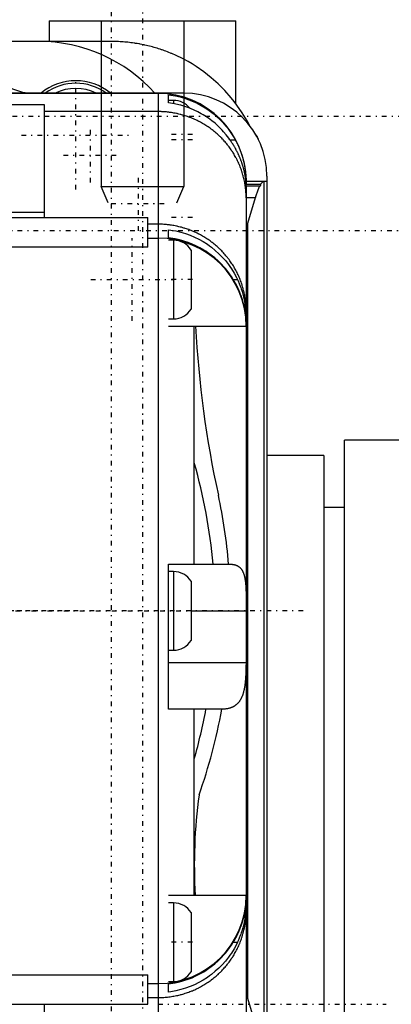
# Model space of a CAD drawing. Extents: x -128 to 128, y -5 to 816.
# Tile 9 of 11: x 33 to 69, y 642 to 737. Entities that reach past the tile are written whole.
import ezdxf

# ---------------------------------------------------------------- set-up
doc = ezdxf.new("R2010")
doc.units = 0
doc.linetypes.add('CENTER', pattern=[1.5, 0.45, -0.5, 0.05, -0.5])
for name, color, linetype in [('AM_0', 7, 'CONTINUOUS'), ('AM_10', 7, 'CONTINUOUS'), ('AM_7', 7, 'CENTER')]:
    doc.layers.add(name, color=color, linetype=linetype)

msp = doc.modelspace()

# ---------------------------------------------------------------- linework, layer by layer
at = {"layer": 'AM_0', "color": 7, "linetype": 'CONTINUOUS'}
for p, q in [((36, 737), (36, 735)), ((36, 737), (54, 737)), ((54, 729), (54, 737)), ((42, 735), (29.5, 735)), ((49, 730), (27.986, 730)), ((46.5, 729.986), (27.986, 729.986)), ((35, 730.025), (35, 730)), ((46.5, 729.986), (46.5, 630.014)), ((47.5, 729.065), (47.5, 729.847)), ((22.179, 728.913), (35.5, 728.913)), ((35.5, 728.913), (35.5, 718)), ((48, 729.3), (47.5, 729.3)), ((48, 729.3), (48, 728.992)), ((46.5, 728.223), (35.5, 728.223)), ((53.44, 725.5), (53.947, 725.5)), ((57, 722), (57, 638)), ((57, 721.486), (55, 721.486)), ((55, 721.486), (55, 721.202)), ((55, 721.202), (56.394, 721.202)), ((55, 721.032), (55, 680.824)), ((56.296, 721.032), (55, 721.032)), ((56.696, 721.476), (56.696, 638.524)), ((57, 721.476), (56.696, 721.476)), ((55.874, 719.878), (55, 719.878)), ((55.874, 719.878), (55.137, 717.414)), ((55.875, 719.846), (55.874, 719.878)), ((22.179, 718.524), (35.5, 718.524)), ((31, 718), (45.5, 718)), ((45.5, 715.139), (45.5, 718)), ((46.5, 717.346), (45.5, 717.346)), ((55.137, 717.414), (55.137, 642.586)), ((47.5, 716.029), (47.5, 716.815)), ((45.5, 716), (46.5, 716)), ((48, 715.8), (47.5, 715.8)), ((48, 715.8), (48, 708.2)), ((45.5, 715.139), (31, 715.139)), ((49.7, 714.854), (49.7, 709.146)), ((53.763, 712), (54.169, 712)), ((47.5, 708.2), (48, 708.2)), ((47.5, 707.5), (55, 707.5)), ((50, 684.5), (50, 707.5)), ((92, 696.5), (64.5, 696.5)), ((64.5, 583.5), (64.5, 696.5)), ((62.5, 695), (57, 695)), ((62.5, 695), (62.5, 585)), ((64.5, 690), (62.5, 690)), ((47.5, 684.5), (53.505, 684.5)), ((47.5, 670.5), (47.5, 684.5)), ((48, 683.8), (47.5, 683.8)), ((48, 683.8), (48, 676.2)), ((49.7, 682.854), (49.7, 677.146)), ((49.7, 680), (55, 680)), ((55, 680.232), (54.988, 675)), ((55, 680), (55, 638.968)), ((47.5, 676.2), (48, 676.2)), ((47.5, 675), (54.988, 675)), ((52.638, 670.5), (47.5, 670.5)), ((50, 652.5), (50, 670.5)), ((55, 652.5), (47.5, 652.5)), ((48, 651.8), (47.5, 651.8)), ((48, 651.8), (48, 644.2)), ((49.7, 650.854), (49.7, 645.146)), ((53.763, 648), (54.169, 648)), ((31, 644.861), (45.5, 644.861)), ((45.5, 642), (45.5, 644.861)), ((45.5, 644), (46.5, 644)), ((47.5, 644.2), (48, 644.2)), ((47.5, 643.185), (47.5, 643.971)), ((31, 642), (45.5, 642)), ((35.5, 642), (35.5, 631.087)), ((45.5, 642.654), (46.5, 642.654)), ((55.137, 642.586), (55.874, 640.122))]:
    msp.add_line(p, q, dxfattribs=at)
for points in [[(55.309, 726.919, 0), (55.093, 727.32, 0), (54.625, 728.099, 0), (54.111, 728.85, 0), (53.838, 729.213, 0), (53.553, 729.567, 0), (52.952, 730.25, 0), (52.311, 730.894, 0), (51.632, 731.499, 0), (50.917, 732.062, 0), (50.17, 732.58, 0), (49.785, 732.822, 0), (49.393, 733.052, 0), (48.927, 733.305, 0), (48.792, 733.374, 0), (48.656, 733.442, 0), (48.588, 733.476, 0), (48.52, 733.509, 0), (48.383, 733.574, 0), (48.246, 733.638, 0), (48.108, 733.7, 0), (47.969, 733.761, 0), (47.83, 733.821, 0), (47.76, 733.85, 0), (47.69, 733.879, 0), (47.549, 733.936, 0), (47.408, 733.991, 0), (47.266, 734.045, 0), (47.124, 734.098, 0), (46.981, 734.149, 0), (46.91, 734.174, 0), (46.838, 734.198, 0), (46.694, 734.246, 0), (46.55, 734.293, 0), (46.406, 734.338, 0), (46.26, 734.382, 0), (46.115, 734.425, 0), (46.042, 734.445, 0), (45.969, 734.465, 0), (45.823, 734.505, 0), (45.676, 734.543, 0), (45.529, 734.579, 0), (45.381, 734.614, 0), (45.233, 734.647, 0), (45.159, 734.664, 0), (45.085, 734.679, 0), (44.937, 734.71, 0), (44.788, 734.739, 0), (44.713, 734.753, 0), (44.639, 734.766, 0), (44.489, 734.792, 0), (44.34, 734.816, 0), (44.265, 734.828, 0), (44.19, 734.839, 0), (44.04, 734.861, 0), (43.89, 734.88, 0), (43.739, 734.899, 0), (43.589, 734.916, 0), (43.438, 734.931, 0), (43.362, 734.938, 0), (43.287, 734.945, 0), (43.136, 734.957, 0), (42.985, 734.968, 0), (42.833, 734.977, 0), (42.682, 734.984, 0), (42.53, 734.991, 0), (42.455, 734.993, 0), (42.379, 734.995, 0), (42.227, 734.998, 0), (42.076, 735, 0), (42, 735, 0)], [(47.5, 729.847, 0), (47.726, 729.817, 0), (48.178, 729.739, 0), (48.624, 729.636, 0), (48.844, 729.576, 0), (49.06, 729.511, 0), (49.477, 729.367, 0), (49.873, 729.208, 0), (50.269, 729.024, 0), (50.666, 728.814, 0), (51.058, 728.58, 0), (51.25, 728.454, 0), (51.439, 728.323, 0), (51.803, 728.048, 0), (52.145, 727.759, 0), (52.461, 727.463, 0), (52.759, 727.155, 0), (53.05, 726.82, 0), (53.192, 726.644, 0), (53.33, 726.463, 0), (53.593, 726.087, 0), (53.835, 725.698, 0), (53.947, 725.5, 0)], [(53.44, 725.5, 0), (53.321, 725.665, 0), (53.075, 725.983, 0), (52.819, 726.284, 0), (52.689, 726.427, 0), (52.557, 726.565, 0), (52.287, 726.83, 0), (51.996, 727.091, 0), (51.686, 727.343, 0), (51.361, 727.584, 0), (51.022, 727.81, 0), (50.85, 727.917, 0), (50.675, 728.019, 0), (50.324, 728.208, 0), (49.973, 728.376, 0), (49.626, 728.524, 0), (49.264, 728.659, 0), (48.887, 728.78, 0), (48.694, 728.834, 0), (48.498, 728.885, 0), (48.1, 728.972, 0), (47.7, 729.039, 0), (47.5, 729.065, 0)], [(55, 719.878, 0), (55, 719.939, 0), (54.998, 720.06, 0), (54.994, 720.182, 0), (54.992, 720.242, 0), (54.989, 720.303, 0), (54.982, 720.424, 0), (54.973, 720.545, 0), (54.962, 720.666, 0), (54.949, 720.787, 0), (54.935, 720.907, 0), (54.927, 720.967, 0), (54.919, 721.028, 0), (54.901, 721.148, 0), (54.881, 721.268, 0), (54.86, 721.387, 0), (54.837, 721.506, 0), (54.812, 721.625, 0), (54.799, 721.684, 0), (54.785, 721.744, 0), (54.756, 721.862, 0), (54.726, 721.979, 0), (54.71, 722.038, 0), (54.694, 722.097, 0), (54.66, 722.213, 0), (54.625, 722.33, 0), (54.607, 722.388, 0), (54.588, 722.445, 0), (54.549, 722.561, 0), (54.508, 722.675, 0), (54.466, 722.789, 0), (54.422, 722.903, 0), (54.376, 723.016, 0), (54.353, 723.072, 0), (54.329, 723.128, 0), (54.28, 723.239, 0), (54.23, 723.35, 0), (54.177, 723.46, 0), (54.123, 723.569, 0), (54.068, 723.678, 0), (54.04, 723.732, 0), (54.011, 723.785, 0), (53.952, 723.892, 0), (53.892, 723.998, 0), (53.83, 724.103, 0), (53.767, 724.208, 0), (53.702, 724.311, 0), (53.669, 724.362, 0), (53.635, 724.413, 0), (53.567, 724.515, 0), (53.498, 724.615, 0), (53.427, 724.714, 0), (53.355, 724.813, 0), (53.281, 724.91, 0), (53.244, 724.958, 0), (53.206, 725.007, 0), (53.129, 725.102, 0), (53.051, 725.196, 0), (52.971, 725.289, 0), (52.891, 725.381, 0), (52.808, 725.471, 0), (52.767, 725.516, 0), (52.725, 725.561, 0), (52.64, 725.649, 0), (52.554, 725.736, 0), (52.51, 725.779, 0), (52.467, 725.822, 0), (52.378, 725.907, 0), (52.288, 725.99, 0), (52.243, 726.031, 0), (52.197, 726.072, 0), (52.104, 726.153, 0), (52.011, 726.232, 0), (51.916, 726.31, 0), (51.82, 726.387, 0), (51.723, 726.462, 0), (51.674, 726.499, 0), (51.625, 726.536, 0), (51.526, 726.608, 0), (51.426, 726.679, 0), (51.325, 726.749, 0), (51.222, 726.817, 0), (51.119, 726.884, 0), (51.067, 726.917, 0), (51.015, 726.949, 0), (50.91, 727.013, 0), (50.803, 727.075, 0), (50.696, 727.136, 0), (50.588, 727.195, 0), (50.48, 727.252, 0), (50.425, 727.281, 0), (50.37, 727.308, 0), (50.259, 727.363, 0), (50.148, 727.416, 0), (50.036, 727.467, 0), (49.923, 727.517, 0), (49.81, 727.565, 0), (49.753, 727.588, 0), (49.696, 727.611, 0), (49.581, 727.656, 0), (49.465, 727.699, 0), (49.349, 727.741, 0), (49.232, 727.781, 0), (49.115, 727.819, 0), (49.056, 727.837, 0), (48.997, 727.855, 0), (48.879, 727.89, 0), (48.76, 727.923, 0), (48.7, 727.939, 0), (48.64, 727.955, 0), (48.52, 727.984, 0), (48.4, 728.012, 0), (48.34, 728.026, 0), (48.279, 728.039, 0), (48.158, 728.063, 0), (48.037, 728.086, 0), (47.915, 728.107, 0), (47.793, 728.126, 0), (47.671, 728.144, 0), (47.609, 728.152, 0), (47.548, 728.16, 0), (47.425, 728.174, 0), (47.302, 728.186, 0), (47.179, 728.197, 0), (47.056, 728.206, 0), (46.933, 728.213, 0), (46.871, 728.216, 0), (46.809, 728.218, 0), (46.685, 728.222, 0), (46.562, 728.223, 0), (46.5, 728.223, 0)], [(55.928, 726, 0), (55.968, 725.929, 0), (56.047, 725.788, 0), (56.121, 725.645, 0), (56.157, 725.574, 0)], [(55, 721.032, 0), (55, 721.036, 0), (55, 721.045, 0), (55, 721.054, 0), (55, 721.059, 0), (55, 721.064, 0), (55, 721.076, 0), (55, 721.088, 0), (54.999, 721.1, 0), (54.999, 721.114, 0), (54.999, 721.129, 0), (54.998, 721.136, 0), (54.998, 721.144, 0), (54.998, 721.161, 0), (54.997, 721.178, 0), (54.996, 721.196, 0), (54.996, 721.215, 0), (54.995, 721.235, 0), (54.994, 721.245, 0), (54.994, 721.255, 0), (54.993, 721.277, 0), (54.992, 721.299, 0), (54.991, 721.311, 0), (54.99, 721.322, 0), (54.989, 721.346, 0), (54.987, 721.371, 0), (54.986, 721.384, 0), (54.985, 721.397, 0), (54.983, 721.423, 0), (54.981, 721.45, 0), (54.979, 721.478, 0), (54.976, 721.507, 0), (54.973, 721.536, 0), (54.972, 721.551, 0), (54.97, 721.567, 0), (54.967, 721.598, 0), (54.964, 721.63, 0), (54.96, 721.662, 0), (54.956, 721.696, 0), (54.952, 721.73, 0), (54.949, 721.747, 0), (54.947, 721.765, 0), (54.942, 721.8, 0), (54.937, 721.837, 0), (54.932, 721.874, 0), (54.926, 721.911, 0), (54.92, 721.95, 0), (54.917, 721.969, 0), (54.914, 721.989, 0), (54.907, 722.028, 0), (54.9, 722.068, 0), (54.893, 722.109, 0), (54.885, 722.151, 0), (54.877, 722.193, 0), (54.873, 722.214, 0), (54.869, 722.235, 0), (54.86, 722.279, 0), (54.851, 722.322, 0), (54.841, 722.367, 0), (54.832, 722.412, 0), (54.821, 722.457, 0), (54.816, 722.48, 0), (54.81, 722.503, 0), (54.799, 722.55, 0), (54.787, 722.597, 0), (54.781, 722.62, 0), (54.775, 722.644, 0), (54.763, 722.692, 0), (54.75, 722.741, 0), (54.743, 722.765, 0), (54.736, 722.79, 0), (54.722, 722.84, 0), (54.708, 722.89, 0), (54.693, 722.94, 0), (54.678, 722.991, 0), (54.662, 723.042, 0), (54.654, 723.068, 0), (54.645, 723.094, 0), (54.628, 723.146, 0), (54.611, 723.198, 0), (54.593, 723.25, 0), (54.575, 723.303, 0), (54.556, 723.356, 0), (54.547, 723.382, 0), (54.537, 723.409, 0), (54.517, 723.462, 0), (54.497, 723.516, 0), (54.477, 723.57, 0), (54.455, 723.624, 0), (54.434, 723.678, 0), (54.423, 723.705, 0), (54.411, 723.733, 0), (54.389, 723.787, 0), (54.365, 723.842, 0), (54.342, 723.897, 0), (54.317, 723.952, 0), (54.293, 724.007, 0), (54.28, 724.035, 0), (54.268, 724.062, 0), (54.242, 724.118, 0), (54.216, 724.173, 0), (54.189, 724.228, 0), (54.162, 724.283, 0), (54.135, 724.338, 0), (54.121, 724.366, 0), (54.107, 724.393, 0), (54.078, 724.448, 0), (54.049, 724.504, 0), (54.035, 724.531, 0), (54.02, 724.559, 0), (53.99, 724.614, 0), (53.96, 724.669, 0), (53.945, 724.696, 0), (53.929, 724.723, 0), (53.898, 724.778, 0), (53.867, 724.833, 0), (53.835, 724.887, 0), (53.803, 724.941, 0), (53.77, 724.995, 0), (53.753, 725.022, 0), (53.737, 725.049, 0), (53.703, 725.103, 0), (53.669, 725.157, 0), (53.635, 725.21, 0), (53.6, 725.263, 0), (53.565, 725.316, 0), (53.548, 725.343, 0), (53.53, 725.369, 0), (53.494, 725.422, 0), (53.458, 725.474, 0), (53.44, 725.5, 0)], [(53.947, 725.5, 0), (53.96, 725.476, 0), (53.986, 725.428, 0), (54.012, 725.38, 0), (54.025, 725.355, 0), (54.037, 725.331, 0), (54.062, 725.283, 0), (54.087, 725.234, 0), (54.111, 725.185, 0), (54.136, 725.136, 0), (54.159, 725.087, 0), (54.171, 725.063, 0), (54.183, 725.038, 0), (54.206, 724.989, 0), (54.228, 724.939, 0), (54.251, 724.89, 0), (54.273, 724.84, 0), (54.294, 724.79, 0), (54.305, 724.766, 0), (54.315, 724.741, 0), (54.336, 724.691, 0), (54.357, 724.641, 0), (54.367, 724.616, 0), (54.377, 724.591, 0), (54.397, 724.542, 0), (54.416, 724.492, 0), (54.426, 724.467, 0), (54.435, 724.442, 0), (54.454, 724.392, 0), (54.472, 724.343, 0), (54.49, 724.293, 0), (54.508, 724.243, 0), (54.525, 724.194, 0), (54.534, 724.169, 0), (54.542, 724.144, 0), (54.559, 724.095, 0), (54.575, 724.045, 0), (54.591, 723.996, 0), (54.606, 723.946, 0), (54.621, 723.897, 0), (54.629, 723.873, 0), (54.636, 723.848, 0), (54.65, 723.799, 0), (54.664, 723.751, 0), (54.678, 723.702, 0), (54.691, 723.654, 0), (54.704, 723.606, 0), (54.71, 723.582, 0), (54.716, 723.558, 0), (54.728, 723.511, 0), (54.74, 723.463, 0), (54.752, 723.416, 0), (54.763, 723.369, 0), (54.774, 723.323, 0), (54.779, 723.299, 0), (54.784, 723.276, 0), (54.794, 723.23, 0), (54.804, 723.184, 0), (54.814, 723.139, 0), (54.823, 723.094, 0), (54.832, 723.049, 0), (54.836, 723.026, 0), (54.84, 723.004, 0), (54.849, 722.96, 0), (54.857, 722.916, 0), (54.86, 722.894, 0), (54.864, 722.872, 0), (54.872, 722.828, 0), (54.879, 722.785, 0), (54.882, 722.764, 0), (54.886, 722.743, 0), (54.892, 722.7, 0), (54.899, 722.658, 0), (54.905, 722.616, 0), (54.911, 722.575, 0), (54.916, 722.534, 0), (54.919, 722.513, 0), (54.922, 722.493, 0), (54.927, 722.453, 0), (54.932, 722.413, 0), (54.936, 722.374, 0), (54.941, 722.335, 0), (54.945, 722.297, 0), (54.947, 722.278, 0), (54.949, 722.259, 0), (54.953, 722.221, 0), (54.956, 722.184, 0), (54.96, 722.148, 0), (54.963, 722.112, 0), (54.966, 722.076, 0), (54.967, 722.059, 0), (54.969, 722.041, 0), (54.971, 722.007, 0), (54.974, 721.973, 0), (54.976, 721.939, 0), (54.979, 721.906, 0), (54.981, 721.874, 0), (54.982, 721.858, 0), (54.982, 721.842, 0), (54.984, 721.811, 0), (54.986, 721.78, 0), (54.987, 721.749, 0), (54.989, 721.72, 0), (54.99, 721.69, 0), (54.991, 721.676, 0), (54.991, 721.662, 0), (54.992, 721.633, 0), (54.993, 721.606, 0), (54.994, 721.592, 0), (54.994, 721.579, 0), (54.995, 721.552, 0), (54.996, 721.526, 0), (54.996, 721.514, 0), (54.997, 721.501, 0), (54.997, 721.476, 0), (54.998, 721.452, 0), (54.998, 721.429, 0), (54.998, 721.406, 0), (54.999, 721.383, 0), (54.999, 721.372, 0), (54.999, 721.362, 0), (54.999, 721.34, 0), (55, 721.32, 0), (55, 721.3, 0), (55, 721.281, 0), (55, 721.262, 0), (55, 721.253, 0), (55, 721.244, 0), (55, 721.227, 0), (55, 721.21, 0), (55, 721.202, 0)], [(56.296, 721.032, 0), (56.225, 720.886, 0), (56.085, 720.531, 0), (55.944, 720.094, 0), (55.875, 719.846, 0)], [(56.324, 721, 0), (56.32, 721.001, 0), (56.31, 721.008, 0), (56.301, 721.023, 0), (56.296, 721.032, 0)], [(56.394, 721.202, 0), (56.392, 721.191, 0), (56.388, 721.17, 0), (56.385, 721.15, 0), (56.383, 721.141, 0), (56.381, 721.131, 0), (56.377, 721.114, 0), (56.373, 721.098, 0), (56.369, 721.083, 0), (56.365, 721.069, 0), (56.362, 721.057, 0), (56.36, 721.051, 0), (56.358, 721.045, 0), (56.354, 721.035, 0), (56.35, 721.027, 0), (56.346, 721.019, 0), (56.342, 721.013, 0), (56.338, 721.008, 0), (56.336, 721.006, 0), (56.334, 721.004, 0), (56.33, 721.001, 0), (56.326, 721, 0), (56.324, 721, 0)], [(56.696, 721.476, 0), (56.646, 721.456, 0), (56.545, 721.385, 0), (56.444, 721.273, 0), (56.394, 721.202, 0)], [(55, 708.967, 0), (55, 709.028, 0), (54.998, 709.15, 0), (54.994, 709.272, 0), (54.992, 709.333, 0), (54.989, 709.394, 0), (54.982, 709.516, 0), (54.973, 709.638, 0), (54.962, 709.759, 0), (54.949, 709.881, 0), (54.935, 710.002, 0), (54.927, 710.062, 0), (54.919, 710.122, 0), (54.901, 710.243, 0), (54.881, 710.363, 0), (54.86, 710.483, 0), (54.836, 710.603, 0), (54.811, 710.722, 0), (54.798, 710.781, 0), (54.785, 710.841, 0), (54.756, 710.959, 0), (54.726, 711.077, 0), (54.71, 711.136, 0), (54.694, 711.195, 0), (54.66, 711.312, 0), (54.625, 711.428, 0), (54.607, 711.487, 0), (54.588, 711.545, 0), (54.549, 711.66, 0), (54.508, 711.775, 0), (54.466, 711.89, 0), (54.422, 712.004, 0), (54.376, 712.118, 0), (54.353, 712.174, 0), (54.329, 712.23, 0), (54.28, 712.343, 0), (54.229, 712.454, 0), (54.177, 712.565, 0), (54.123, 712.674, 0), (54.067, 712.783, 0), (54.039, 712.838, 0), (54.01, 712.892, 0), (53.951, 712.999, 0), (53.891, 713.105, 0), (53.829, 713.21, 0), (53.766, 713.315, 0), (53.701, 713.419, 0), (53.668, 713.47, 0), (53.635, 713.521, 0), (53.567, 713.623, 0), (53.498, 713.723, 0), (53.427, 713.823, 0), (53.355, 713.922, 0), (53.281, 714.019, 0), (53.243, 714.068, 0), (53.206, 714.116, 0), (53.129, 714.211, 0), (53.051, 714.306, 0), (52.972, 714.399, 0), (52.891, 714.491, 0), (52.809, 714.582, 0), (52.767, 714.628, 0), (52.725, 714.672, 0), (52.64, 714.761, 0), (52.554, 714.849, 0), (52.51, 714.892, 0), (52.466, 714.935, 0), (52.377, 715.02, 0), (52.287, 715.104, 0), (52.242, 715.146, 0), (52.196, 715.187, 0), (52.103, 715.268, 0), (52.01, 715.347, 0), (51.915, 715.426, 0), (51.819, 715.503, 0), (51.722, 715.578, 0), (51.673, 715.615, 0), (51.624, 715.652, 0), (51.525, 715.725, 0), (51.425, 715.796, 0), (51.324, 715.866, 0), (51.222, 715.934, 0), (51.119, 716.001, 0), (51.067, 716.034, 0), (51.015, 716.066, 0), (50.91, 716.13, 0), (50.804, 716.193, 0), (50.697, 716.254, 0), (50.589, 716.313, 0), (50.48, 716.371, 0), (50.425, 716.399, 0), (50.37, 716.427, 0), (50.26, 716.482, 0), (50.149, 716.535, 0), (50.037, 716.586, 0), (49.924, 716.636, 0), (49.81, 716.685, 0), (49.753, 716.708, 0), (49.695, 716.731, 0), (49.58, 716.777, 0), (49.464, 716.82, 0), (49.348, 716.862, 0), (49.231, 716.902, 0), (49.114, 716.94, 0), (49.055, 716.959, 0), (48.996, 716.977, 0), (48.877, 717.012, 0), (48.759, 717.045, 0), (48.699, 717.061, 0), (48.639, 717.076, 0), (48.52, 717.106, 0), (48.399, 717.134, 0), (48.339, 717.148, 0), (48.279, 717.16, 0), (48.158, 717.185, 0), (48.037, 717.208, 0), (47.915, 717.229, 0), (47.793, 717.248, 0), (47.671, 717.266, 0), (47.61, 717.274, 0), (47.549, 717.282, 0), (47.426, 717.296, 0), (47.303, 717.309, 0), (47.18, 717.319, 0), (47.057, 717.328, 0), (46.933, 717.335, 0), (46.872, 717.338, 0), (46.81, 717.34, 0), (46.686, 717.344, 0), (46.562, 717.346, 0), (46.5, 717.346, 0)], [(55.137, 717.414, 0), (55.095, 717.261, 0), (55.034, 716.956, 0), (55.004, 716.651, 0), (55, 716.498, 0)], [(47.5, 716.815, 0), (47.74, 716.783, 0), (48.22, 716.698, 0), (48.694, 716.584, 0), (48.926, 716.518, 0), (49.153, 716.447, 0), (49.591, 716.288, 0), (50.009, 716.11, 0), (50.43, 715.903, 0), (50.85, 715.667, 0), (51.261, 715.404, 0), (51.461, 715.263, 0), (51.656, 715.118, 0), (52.027, 714.815, 0), (52.372, 714.501, 0), (52.69, 714.177, 0), (53.001, 713.826, 0), (53.299, 713.447, 0), (53.442, 713.25, 0), (53.579, 713.048, 0), (53.835, 712.634, 0), (54.065, 712.212, 0), (54.169, 712, 0)], [(53.763, 712, 0), (53.647, 712.186, 0), (53.401, 712.548, 0), (53.137, 712.895, 0), (53.001, 713.062, 0), (52.862, 713.223, 0), (52.58, 713.527, 0), (52.288, 713.812, 0), (51.972, 714.091, 0), (51.634, 714.361, 0), (51.278, 714.617, 0), (51.095, 714.738, 0), (50.91, 714.854, 0), (50.533, 715.07, 0), (50.153, 715.262, 0), (49.777, 715.431, 0), (49.395, 715.58, 0), (48.992, 715.714, 0), (48.785, 715.775, 0), (48.575, 715.831, 0), (48.147, 715.927, 0), (47.716, 716.001, 0), (47.5, 716.029, 0)], [(55, 707.742, 0), (55, 707.751, 0), (55, 707.769, 0), (55, 707.787, 0), (55, 707.797, 0), (55, 707.807, 0), (54.999, 707.826, 0), (54.999, 707.847, 0), (54.999, 707.868, 0), (54.998, 707.889, 0), (54.998, 707.912, 0), (54.997, 707.923, 0), (54.997, 707.934, 0), (54.996, 707.958, 0), (54.996, 707.981, 0), (54.995, 708.006, 0), (54.994, 708.031, 0), (54.992, 708.057, 0), (54.992, 708.07, 0), (54.991, 708.083, 0), (54.99, 708.11, 0), (54.988, 708.137, 0), (54.987, 708.151, 0), (54.987, 708.165, 0), (54.985, 708.193, 0), (54.983, 708.222, 0), (54.982, 708.237, 0), (54.981, 708.252, 0), (54.978, 708.282, 0), (54.976, 708.312, 0), (54.973, 708.343, 0), (54.971, 708.375, 0), (54.968, 708.407, 0), (54.966, 708.423, 0), (54.965, 708.439, 0), (54.961, 708.472, 0), (54.958, 708.506, 0), (54.954, 708.54, 0), (54.95, 708.574, 0), (54.946, 708.609, 0), (54.944, 708.627, 0), (54.942, 708.644, 0), (54.937, 708.68, 0), (54.932, 708.717, 0), (54.927, 708.753, 0), (54.922, 708.791, 0), (54.917, 708.828, 0), (54.914, 708.847, 0), (54.911, 708.866, 0), (54.905, 708.905, 0), (54.899, 708.944, 0), (54.892, 708.983, 0), (54.885, 709.023, 0), (54.878, 709.064, 0), (54.875, 709.084, 0), (54.871, 709.104, 0), (54.863, 709.145, 0), (54.856, 709.186, 0), (54.847, 709.228, 0), (54.839, 709.27, 0), (54.83, 709.312, 0), (54.826, 709.333, 0), (54.821, 709.354, 0), (54.812, 709.397, 0), (54.802, 709.44, 0), (54.797, 709.462, 0), (54.792, 709.484, 0), (54.782, 709.527, 0), (54.771, 709.571, 0), (54.766, 709.593, 0), (54.761, 709.615, 0), (54.749, 709.66, 0), (54.738, 709.704, 0), (54.726, 709.749, 0), (54.714, 709.795, 0), (54.701, 709.84, 0), (54.695, 709.863, 0), (54.688, 709.886, 0), (54.675, 709.932, 0), (54.662, 709.978, 0), (54.648, 710.024, 0), (54.633, 710.071, 0), (54.619, 710.117, 0), (54.611, 710.141, 0), (54.604, 710.164, 0), (54.589, 710.211, 0), (54.573, 710.259, 0), (54.557, 710.306, 0), (54.54, 710.354, 0), (54.523, 710.402, 0), (54.515, 710.426, 0), (54.506, 710.45, 0), (54.489, 710.498, 0), (54.471, 710.546, 0), (54.453, 710.594, 0), (54.434, 710.642, 0), (54.415, 710.69, 0), (54.406, 710.714, 0), (54.396, 710.738, 0), (54.376, 710.786, 0), (54.357, 710.834, 0), (54.336, 710.883, 0), (54.316, 710.931, 0), (54.295, 710.979, 0), (54.284, 711.003, 0), (54.273, 711.027, 0), (54.252, 711.075, 0), (54.23, 711.124, 0), (54.218, 711.148, 0), (54.207, 711.172, 0), (54.184, 711.22, 0), (54.161, 711.268, 0), (54.15, 711.292, 0), (54.138, 711.316, 0), (54.114, 711.364, 0), (54.09, 711.412, 0), (54.004, 711.579, 0), (53.846, 711.861, 0), (53.763, 712, 0)], [(54.169, 712, 0), (54.227, 711.875, 0), (54.336, 711.622, 0), (54.437, 711.366, 0), (54.484, 711.238, 0), (54.528, 711.11, 0), (54.61, 710.853, 0), (54.682, 710.598, 0), (54.745, 710.347, 0), (54.8, 710.101, 0), (54.846, 709.86, 0), (54.867, 709.742, 0), (54.885, 709.626, 0), (54.917, 709.398, 0), (54.943, 709.179, 0), (54.963, 708.971, 0), (54.977, 708.774, 0), (54.988, 708.589, 0), (54.991, 708.501, 0), (54.994, 708.416, 0), (54.998, 708.256, 0), (55, 708.111, 0), (55, 708.043, 0)], [(53.505, 684.5, 0), (53.524, 684.5, 0), (53.562, 684.499, 0), (53.6, 684.498, 0), (53.618, 684.497, 0), (53.637, 684.496, 0), (53.674, 684.493, 0), (53.71, 684.489, 0), (53.746, 684.485, 0), (53.781, 684.479, 0), (53.817, 684.473, 0), (53.834, 684.47, 0), (53.851, 684.466, 0), (53.885, 684.459, 0), (53.919, 684.45, 0), (53.952, 684.441, 0), (53.985, 684.431, 0), (54.017, 684.42, 0), (54.033, 684.414, 0), (54.048, 684.408, 0), (54.079, 684.396, 0), (54.11, 684.382, 0), (54.125, 684.375, 0), (54.14, 684.368, 0), (54.17, 684.353, 0), (54.199, 684.337, 0), (54.213, 684.328, 0), (54.227, 684.32, 0), (54.255, 684.302, 0), (54.283, 684.283, 0), (54.31, 684.263, 0), (54.336, 684.243, 0), (54.362, 684.221, 0), (54.374, 684.21, 0), (54.387, 684.199, 0), (54.411, 684.176, 0), (54.435, 684.151, 0), (54.459, 684.126, 0), (54.482, 684.1, 0), (54.504, 684.073, 0), (54.515, 684.059, 0), (54.526, 684.045, 0), (54.547, 684.016, 0), (54.567, 683.987, 0), (54.587, 683.956, 0), (54.607, 683.924, 0), (54.626, 683.892, 0), (54.635, 683.875, 0), (54.644, 683.858, 0), (54.662, 683.824, 0), (54.679, 683.789, 0), (54.696, 683.753, 0), (54.712, 683.716, 0), (54.727, 683.678, 0), (54.734, 683.659, 0), (54.742, 683.64, 0), (54.756, 683.601, 0), (54.77, 683.56, 0), (54.783, 683.519, 0), (54.796, 683.477, 0), (54.808, 683.435, 0), (54.814, 683.413, 0), (54.82, 683.391, 0), (54.831, 683.347, 0), (54.842, 683.301, 0), (54.848, 683.278, 0), (54.853, 683.255, 0), (54.863, 683.208, 0), (54.872, 683.161, 0), (54.877, 683.136, 0), (54.881, 683.112, 0), (54.889, 683.063, 0), (54.898, 683.013, 0), (54.905, 682.962, 0), (54.913, 682.911, 0), (54.919, 682.859, 0), (54.923, 682.833, 0), (54.926, 682.806, 0), (54.932, 682.753, 0), (54.938, 682.699, 0), (54.943, 682.645, 0), (54.948, 682.589, 0), (54.953, 682.534, 0), (54.955, 682.506, 0), (54.957, 682.477, 0), (54.961, 682.421, 0), (54.965, 682.363, 0), (54.969, 682.305, 0), (54.972, 682.247, 0), (54.975, 682.187, 0), (54.976, 682.158, 0), (54.978, 682.128, 0), (54.98, 682.068, 0), (54.983, 682.007, 0), (54.985, 681.946, 0), (54.987, 681.884, 0), (54.988, 681.822, 0), (54.989, 681.791, 0), (54.99, 681.759, 0), (54.991, 681.696, 0), (54.993, 681.633, 0), (54.994, 681.569, 0), (54.995, 681.505, 0), (54.996, 681.44, 0), (54.996, 681.408, 0), (54.996, 681.376, 0), (54.997, 681.311, 0), (54.998, 681.245, 0), (54.998, 681.213, 0), (54.998, 681.18, 0), (54.998, 681.114, 0), (54.999, 681.048, 0), (54.999, 681.015, 0), (54.999, 680.981, 0), (54.999, 680.915, 0), (54.999, 680.848, 0), (55, 680.781, 0), (55, 680.714, 0), (55, 680.647, 0), (55, 680.613, 0), (55, 680.579, 0), (55, 680.511, 0), (55, 680.444, 0), (55, 680.376, 0), (55, 680.308, 0), (55, 680.239, 0), (55, 680.205, 0), (55, 680.171, 0), (55, 680.103, 0), (55, 680.034, 0), (55, 680, 0)], [(54.988, 675, 0), (54.988, 674.965, 0), (54.987, 674.894, 0), (54.986, 674.823, 0), (54.986, 674.787, 0), (54.985, 674.752, 0), (54.984, 674.681, 0), (54.983, 674.611, 0), (54.982, 674.54, 0), (54.98, 674.47, 0), (54.979, 674.399, 0), (54.978, 674.364, 0), (54.977, 674.329, 0), (54.975, 674.259, 0), (54.973, 674.189, 0), (54.971, 674.119, 0), (54.968, 674.05, 0), (54.965, 673.981, 0), (54.964, 673.946, 0), (54.963, 673.912, 0), (54.96, 673.843, 0), (54.956, 673.775, 0), (54.954, 673.741, 0), (54.953, 673.707, 0), (54.949, 673.639, 0), (54.945, 673.572, 0), (54.943, 673.539, 0), (54.94, 673.505, 0), (54.936, 673.439, 0), (54.931, 673.373, 0), (54.925, 673.307, 0), (54.92, 673.242, 0), (54.914, 673.177, 0), (54.911, 673.145, 0), (54.907, 673.113, 0), (54.901, 673.049, 0), (54.893, 672.986, 0), (54.886, 672.923, 0), (54.878, 672.861, 0), (54.87, 672.799, 0), (54.865, 672.769, 0), (54.861, 672.738, 0), (54.851, 672.678, 0), (54.842, 672.618, 0), (54.831, 672.559, 0), (54.821, 672.5, 0), (54.81, 672.442, 0), (54.804, 672.414, 0), (54.798, 672.385, 0), (54.786, 672.329, 0), (54.773, 672.274, 0), (54.76, 672.219, 0), (54.746, 672.165, 0), (54.732, 672.112, 0), (54.724, 672.085, 0), (54.717, 672.059, 0), (54.701, 672.007, 0), (54.685, 671.956, 0), (54.669, 671.906, 0), (54.651, 671.857, 0), (54.634, 671.808, 0), (54.624, 671.784, 0), (54.615, 671.761, 0), (54.596, 671.714, 0), (54.576, 671.668, 0), (54.566, 671.645, 0), (54.556, 671.622, 0), (54.535, 671.578, 0), (54.513, 671.534, 0), (54.502, 671.513, 0), (54.491, 671.492, 0), (54.468, 671.45, 0), (54.445, 671.409, 0), (54.421, 671.369, 0), (54.396, 671.33, 0), (54.371, 671.293, 0), (54.358, 671.274, 0), (54.345, 671.256, 0), (54.318, 671.219, 0), (54.291, 671.184, 0), (54.263, 671.15, 0), (54.235, 671.117, 0), (54.206, 671.085, 0), (54.191, 671.069, 0), (54.176, 671.053, 0), (54.146, 671.023, 0), (54.115, 670.993, 0), (54.083, 670.964, 0), (54.051, 670.937, 0), (54.019, 670.91, 0), (54.002, 670.897, 0), (53.985, 670.884, 0), (53.952, 670.859, 0), (53.917, 670.835, 0), (53.882, 670.812, 0), (53.847, 670.79, 0), (53.811, 670.769, 0), (53.793, 670.759, 0), (53.775, 670.748, 0), (53.738, 670.729, 0), (53.7, 670.71, 0), (53.662, 670.693, 0), (53.623, 670.676, 0), (53.584, 670.659, 0), (53.564, 670.652, 0), (53.545, 670.644, 0), (53.505, 670.63, 0), (53.464, 670.616, 0), (53.444, 670.61, 0), (53.423, 670.603, 0), (53.382, 670.592, 0), (53.34, 670.58, 0), (53.319, 670.575, 0), (53.297, 670.57, 0), (53.255, 670.56, 0), (53.212, 670.551, 0), (53.168, 670.543, 0), (53.124, 670.536, 0), (53.08, 670.529, 0), (53.057, 670.526, 0), (53.035, 670.523, 0), (52.989, 670.518, 0), (52.944, 670.513, 0), (52.781, 670.503, 0), (52.638, 670.5, 0)], [(53.763, 648, 0), (53.846, 648.139, 0), (54.004, 648.422, 0), (54.09, 648.588, 0), (54.114, 648.636, 0), (54.138, 648.684, 0), (54.15, 648.708, 0), (54.161, 648.732, 0), (54.184, 648.78, 0), (54.207, 648.828, 0), (54.218, 648.852, 0), (54.229, 648.876, 0), (54.252, 648.924, 0), (54.273, 648.973, 0), (54.284, 648.997, 0), (54.295, 649.021, 0), (54.316, 649.069, 0), (54.336, 649.118, 0), (54.357, 649.166, 0), (54.377, 649.214, 0), (54.396, 649.262, 0), (54.406, 649.286, 0), (54.415, 649.31, 0), (54.434, 649.358, 0), (54.453, 649.406, 0), (54.471, 649.454, 0), (54.489, 649.502, 0), (54.506, 649.55, 0), (54.515, 649.574, 0), (54.523, 649.598, 0), (54.54, 649.646, 0), (54.557, 649.693, 0), (54.573, 649.741, 0), (54.588, 649.788, 0), (54.604, 649.835, 0), (54.611, 649.859, 0), (54.619, 649.883, 0), (54.633, 649.93, 0), (54.648, 649.976, 0), (54.662, 650.023, 0), (54.675, 650.069, 0), (54.689, 650.115, 0), (54.695, 650.138, 0), (54.702, 650.161, 0), (54.714, 650.207, 0), (54.726, 650.252, 0), (54.738, 650.297, 0), (54.75, 650.342, 0), (54.761, 650.386, 0), (54.766, 650.408, 0), (54.772, 650.43, 0), (54.782, 650.474, 0), (54.793, 650.518, 0), (54.798, 650.54, 0), (54.803, 650.561, 0), (54.812, 650.604, 0), (54.821, 650.647, 0), (54.826, 650.668, 0), (54.83, 650.689, 0), (54.839, 650.731, 0), (54.848, 650.773, 0), (54.856, 650.815, 0), (54.864, 650.856, 0), (54.871, 650.896, 0), (54.875, 650.917, 0), (54.878, 650.937, 0), (54.885, 650.977, 0), (54.892, 651.017, 0), (54.899, 651.056, 0), (54.905, 651.095, 0), (54.911, 651.134, 0), (54.914, 651.153, 0), (54.917, 651.172, 0), (54.922, 651.21, 0), (54.927, 651.247, 0), (54.933, 651.284, 0), (54.937, 651.32, 0), (54.942, 651.356, 0), (54.944, 651.374, 0), (54.946, 651.391, 0), (54.95, 651.426, 0), (54.954, 651.461, 0), (54.958, 651.495, 0), (54.961, 651.528, 0), (54.965, 651.561, 0), (54.966, 651.578, 0), (54.968, 651.594, 0), (54.971, 651.626, 0), (54.973, 651.657, 0), (54.976, 651.688, 0), (54.978, 651.718, 0), (54.981, 651.748, 0), (54.982, 651.763, 0), (54.983, 651.778, 0), (54.985, 651.807, 0), (54.987, 651.835, 0), (54.987, 651.849, 0), (54.988, 651.863, 0), (54.99, 651.89, 0), (54.991, 651.917, 0), (54.992, 651.93, 0), (54.992, 651.943, 0), (54.994, 651.968, 0), (54.995, 651.993, 0), (54.996, 652.018, 0), (54.996, 652.042, 0), (54.997, 652.065, 0), (54.997, 652.077, 0), (54.998, 652.088, 0), (54.998, 652.11, 0), (54.999, 652.132, 0), (54.999, 652.153, 0), (54.999, 652.173, 0), (55, 652.193, 0), (55, 652.203, 0), (55, 652.212, 0), (55, 652.231, 0), (55, 652.249, 0), (55, 652.258, 0)], [(55, 651.957, 0), (55, 651.889, 0), (54.998, 651.744, 0), (54.994, 651.584, 0), (54.991, 651.499, 0), (54.988, 651.411, 0), (54.977, 651.225, 0), (54.962, 651.028, 0), (54.943, 650.82, 0), (54.917, 650.602, 0), (54.885, 650.374, 0), (54.867, 650.257, 0), (54.846, 650.138, 0), (54.8, 649.896, 0), (54.745, 649.65, 0), (54.682, 649.4, 0), (54.609, 649.146, 0), (54.528, 648.89, 0), (54.483, 648.761, 0), (54.437, 648.633, 0), (54.336, 648.378, 0), (54.227, 648.125, 0), (54.169, 648, 0)], [(46.5, 642.654, 0), (46.562, 642.654, 0), (46.686, 642.656, 0), (46.81, 642.66, 0), (46.871, 642.662, 0), (46.933, 642.665, 0), (47.057, 642.672, 0), (47.18, 642.681, 0), (47.303, 642.691, 0), (47.426, 642.704, 0), (47.549, 642.718, 0), (47.61, 642.726, 0), (47.671, 642.734, 0), (47.793, 642.752, 0), (47.915, 642.771, 0), (48.037, 642.792, 0), (48.158, 642.815, 0), (48.279, 642.839, 0), (48.339, 642.852, 0), (48.399, 642.866, 0), (48.519, 642.894, 0), (48.639, 642.924, 0), (48.699, 642.939, 0), (48.758, 642.955, 0), (48.877, 642.988, 0), (48.996, 643.023, 0), (49.055, 643.041, 0), (49.113, 643.06, 0), (49.231, 643.098, 0), (49.348, 643.138, 0), (49.464, 643.18, 0), (49.58, 643.223, 0), (49.695, 643.268, 0), (49.752, 643.292, 0), (49.809, 643.315, 0), (49.923, 643.364, 0), (50.036, 643.413, 0), (50.148, 643.465, 0), (50.26, 643.518, 0), (50.37, 643.573, 0), (50.425, 643.601, 0), (50.48, 643.629, 0), (50.588, 643.687, 0), (50.696, 643.746, 0), (50.803, 643.807, 0), (50.909, 643.869, 0), (51.014, 643.933, 0), (51.066, 643.966, 0), (51.118, 643.999, 0), (51.221, 644.066, 0), (51.324, 644.134, 0), (51.425, 644.204, 0), (51.525, 644.275, 0), (51.624, 644.347, 0), (51.673, 644.384, 0), (51.722, 644.422, 0), (51.819, 644.497, 0), (51.914, 644.574, 0), (52.009, 644.652, 0), (52.103, 644.732, 0), (52.195, 644.813, 0), (52.241, 644.854, 0), (52.286, 644.895, 0), (52.377, 644.979, 0), (52.466, 645.064, 0), (52.51, 645.107, 0), (52.553, 645.151, 0), (52.639, 645.238, 0), (52.724, 645.327, 0), (52.766, 645.372, 0), (52.808, 645.417, 0), (52.89, 645.508, 0), (52.971, 645.6, 0), (53.051, 645.693, 0), (53.129, 645.788, 0), (53.205, 645.883, 0), (53.243, 645.931, 0), (53.28, 645.98, 0), (53.354, 646.077, 0), (53.426, 646.176, 0), (53.497, 646.276, 0), (53.566, 646.376, 0), (53.634, 646.478, 0), (53.668, 646.529, 0), (53.701, 646.581, 0), (53.765, 646.684, 0), (53.829, 646.789, 0), (53.891, 646.894, 0), (53.951, 647, 0), (54.009, 647.108, 0), (54.038, 647.161, 0), (54.067, 647.216, 0), (54.122, 647.325, 0), (54.176, 647.434, 0), (54.228, 647.545, 0), (54.279, 647.656, 0), (54.328, 647.768, 0), (54.352, 647.825, 0), (54.376, 647.881, 0), (54.422, 647.995, 0), (54.466, 648.109, 0), (54.508, 648.223, 0), (54.549, 648.339, 0), (54.587, 648.454, 0), (54.606, 648.512, 0), (54.625, 648.571, 0), (54.66, 648.687, 0), (54.694, 648.804, 0), (54.71, 648.863, 0), (54.726, 648.922, 0), (54.756, 649.04, 0), (54.785, 649.159, 0), (54.798, 649.218, 0), (54.811, 649.277, 0), (54.836, 649.397, 0), (54.86, 649.516, 0), (54.881, 649.636, 0), (54.901, 649.756, 0), (54.919, 649.877, 0), (54.927, 649.937, 0), (54.935, 649.998, 0), (54.949, 650.119, 0), (54.962, 650.24, 0), (54.973, 650.362, 0), (54.982, 650.484, 0), (54.989, 650.606, 0), (54.992, 650.667, 0), (54.994, 650.728, 0), (54.998, 650.85, 0), (55, 650.972, 0), (55, 651.033, 0)], [(54.169, 648, 0), (54.065, 647.788, 0), (53.835, 647.366, 0), (53.579, 646.952, 0), (53.442, 646.75, 0), (53.299, 646.553, 0), (53.001, 646.174, 0), (52.69, 645.823, 0), (52.372, 645.499, 0), (52.027, 645.185, 0), (51.656, 644.882, 0), (51.461, 644.737, 0), (51.261, 644.596, 0), (50.85, 644.333, 0), (50.43, 644.097, 0), (50.009, 643.89, 0), (49.591, 643.712, 0), (49.153, 643.553, 0), (48.926, 643.482, 0), (48.694, 643.416, 0), (48.22, 643.302, 0), (47.74, 643.217, 0), (47.5, 643.185, 0)], [(47.5, 643.971, 0), (47.716, 643.999, 0), (48.147, 644.073, 0), (48.575, 644.169, 0), (48.785, 644.225, 0), (48.992, 644.286, 0), (49.395, 644.42, 0), (49.777, 644.569, 0), (50.153, 644.738, 0), (50.533, 644.93, 0), (50.91, 645.146, 0), (51.095, 645.262, 0), (51.278, 645.383, 0), (51.634, 645.639, 0), (51.972, 645.909, 0), (52.288, 646.188, 0), (52.58, 646.473, 0), (52.862, 646.777, 0), (53.001, 646.938, 0), (53.137, 647.105, 0), (53.401, 647.452, 0), (53.647, 647.814, 0), (53.763, 648, 0)], [(55, 643.502, 0), (55.004, 643.349, 0), (55.034, 643.044, 0), (55.095, 642.739, 0), (55.137, 642.586, 0)]]:
    msp.add_polyline3d(points, dxfattribs=at)
for centre, radius, start, end in [((34.5, 735), 5, 180, 275.73917), ((35, 720), 15, 41.81031, 90), ((38.565, 725.96), 5.25, 50.31115, 129.68885), ((38.565, 725.96), 5, 53.90098, 126.09902), ((38.565, 725.96), 4.5, 63.86749, 116.13251), ((46.5, 721.486), 8.5, 0, 90), ((49, 722), 8, 0, 90), ((48, 727.3), 2, 38.65012, 90), ((46.5, 707.5), 8.5, 0, 90), ((48, 713.8), 2, 31.78833, 90), ((48, 710.2), 2, 270, 328.21167), ((150, 712.59), 100, 182.91762, 192.3608), ((0, 680), 52, 4.9645, 15.94237), ((0, 680), 53.5, 4.82497, 12.06572), ((48, 681.8), 2, 31.78833, 90), ((48, 678.2), 2, 270, 328.21167), ((0, 680), 52, 344.05763, 349.47338), ((0, 680), 53.5, 340.58922, 349.77174), ((100, 655.46), 50, 172.22995, 183.39389), ((46.5, 652.5), 8.5, 270, 0), ((48, 649.8), 2, 31.78833, 90), ((48, 646.2), 2, 270, 328.21167)]:
    msp.add_arc(centre, radius, start, end, dxfattribs=at)
at = {"layer": 'AM_10', "color": 7, "linetype": 'CONTINUOUS'}
for p, q in [((41, 737), (41, 721)), ((49, 737), (49, 721)), ((41.676, 719.4), (41, 721)), ((41, 721), (49, 721)), ((48.324, 719.4), (49, 721))]:
    msp.add_line(p, q, dxfattribs=at)
at = {"layer": 'AM_7', "color": 4, "linetype": 'CENTER'}
for p, q in [((42, 635.15), (42, 741.85)), ((45, 741.85), (45, 635.15)), ((38.565, 720.71), (38.565, 731.21)), ((82.5, 727.764), (-82.5, 727.764)), ((40, 721.375), (40, 726.625)), ((33.315, 725.96), (43.815, 725.96)), ((49.81, 726), (47.39, 726)), ((49.81, 725.5), (47.39, 725.5)), ((37.375, 724), (42.625, 724)), ((44.62, 716.715), (44.62, 721.965)), ((41.995, 719.34), (47.245, 719.34)), ((49.81, 718), (47.39, 718)), ((73.7, 716.711), (-73.7, 716.711)), ((44, 708.01), (44, 715.99)), ((40.01, 712), (47.99, 712)), ((49.81, 712), (47.39, 712)), ((60.5, 680), (-60.5, 680)), ((-52.5, 680), (52.5, 680)), ((38, 680), (-38, 680)), ((49.81, 648), (47.39, 648)), ((46.5, 642), (68.5, 642))]:
    msp.add_line(p, q, dxfattribs=at)

doc.saveas('drawing.dxf')
